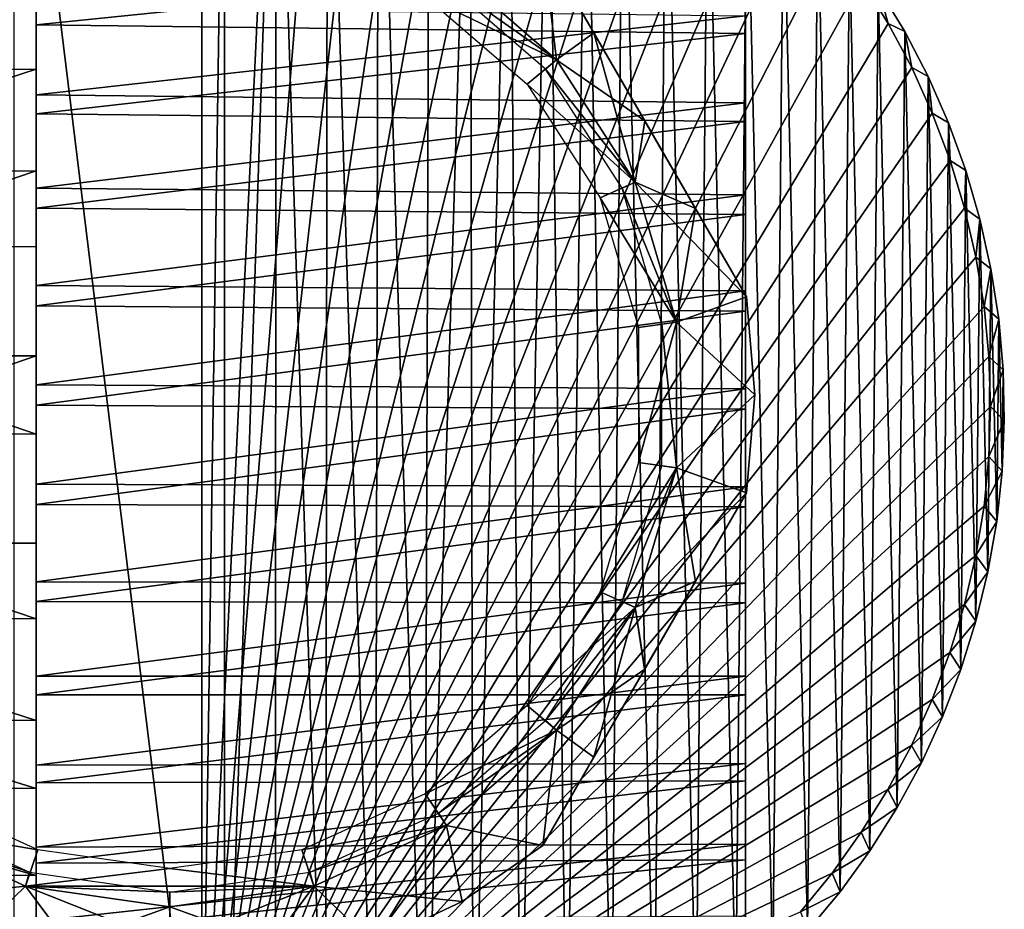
# Model space of a CAD drawing. Header units: millimetres. Extents: x -98 to 98, y -35 to 25.
# Tile 10 of 11: x 71 to 98, y -14 to 10. Entities that reach past the tile are written whole.
import ezdxf

# ---------------------------------------------------------------- set-up
doc = ezdxf.new("R2010")
doc.units = ezdxf.units.MM
doc.header["$LTSCALE"] = 81.481481
for name, color, linetype in [('10', 7, 'CONTINUOUS'), ('11', 7, 'CONTINUOUS'), ('12', 7, 'CONTINUOUS'), ('13', 7, 'CONTINUOUS'), ('14', 7, 'CONTINUOUS'), ('17', 7, 'CONTINUOUS'), ('18', 7, 'CONTINUOUS'), ('22', 7, 'CONTINUOUS'), ('23', 7, 'CONTINUOUS'), ('24', 7, 'CONTINUOUS'), ('25', 7, 'CONTINUOUS'), ('26', 7, 'CONTINUOUS'), ('4', 7, 'CONTINUOUS'), ('41', 7, 'CONTINUOUS'), ('42', 7, 'CONTINUOUS'), ('43', 7, 'CONTINUOUS'), ('48', 7, 'CONTINUOUS'), ('49', 7, 'CONTINUOUS')]:
    doc.layers.add(name, color=color, linetype=linetype)

msp = doc.modelspace()

# ---------------------------------------------------------------- linework, layer by layer
at = {"layer": '10', "color": 7, "linetype": 'CONTINUOUS', "true_color": 0xa2afbf}
for points in [[(75.881, 20.626, -11.3), (70.735, 20.62, -10.626), (75.881, -21.277, -11.3), (75.881, 20.626, -11.3)], [(70.735, 20.62, -10.626), (70.736, -21.259, -10.626), (75.881, -21.277, -11.3), (70.735, 20.62, -10.626)]]:
    msp.add_3dface(points, dxfattribs=at)
at = {"layer": '11', "color": 7, "linetype": 'CONTINUOUS', "true_color": 0xa2afbf}
for points in [[(76.5, 20.626, -11.3), (75.881, 20.626, -11.3), (75.881, -21.277, -11.3), (76.5, 20.626, -11.3)], [(76.5, 20.626, -11.3), (75.881, -21.277, -11.3), (77.882, 20.58, -11.3), (76.5, 20.626, -11.3)], [(75.881, -21.277, -11.3), (79.247, 20.446, -11.3), (77.882, 20.58, -11.3), (75.881, -21.277, -11.3)], [(75.881, -21.277, -11.3), (80.595, 20.223, -11.3), (79.247, 20.446, -11.3), (75.881, -21.277, -11.3)], [(75.881, -21.277, -11.3), (81.932, 19.911, -11.3), (80.595, 20.223, -11.3), (75.881, -21.277, -11.3)], [(75.881, -21.277, -11.3), (83.249, 19.511, -11.3), (81.932, 19.911, -11.3), (75.881, -21.277, -11.3)], [(75.881, -21.277, -11.3), (84.53, 19.029, -11.3), (83.249, 19.511, -11.3), (75.881, -21.277, -11.3)], [(75.881, -21.277, -11.3), (85.782, 18.462, -11.3), (84.53, 19.029, -11.3), (75.881, -21.277, -11.3)], [(75.881, -21.277, -11.3), (86.994, 17.814, -11.3), (85.782, 18.462, -11.3), (75.881, -21.277, -11.3)], [(75.881, -21.277, -11.3), (88.155, 17.093, -11.3), (86.994, 17.814, -11.3), (75.881, -21.277, -11.3)], [(75.881, -21.277, -11.3), (89.269, 16.293, -11.3), (88.155, 17.093, -11.3), (75.881, -21.277, -11.3)], [(75.881, -21.277, -11.3), (90.328, 15.424, -11.3), (89.269, 16.293, -11.3), (75.881, -21.277, -11.3)], [(75.881, -21.277, -11.3), (91.323, 14.491, -11.3), (90.328, 15.424, -11.3), (75.881, -21.277, -11.3)], [(75.881, -21.277, -11.3), (92.26, 13.491, -11.3), (91.323, 14.491, -11.3), (75.881, -21.277, -11.3)], [(75.881, -21.277, -11.3), (93.128, 12.435, -11.3), (92.26, 13.491, -11.3), (75.881, -21.277, -11.3)], [(75.881, -21.277, -11.3), (93.923, 11.324, -11.3), (93.128, 12.435, -11.3), (75.881, -21.277, -11.3)], [(75.881, -21.277, -11.3), (94.649, 10.158, -11.3), (93.923, 11.324, -11.3), (75.881, -21.277, -11.3)], [(75.881, -21.277, -11.3), (95.294, 8.951, -11.3), (94.649, 10.158, -11.3), (75.881, -21.277, -11.3)], [(75.881, -21.277, -11.3), (95.859, 7.702, -11.3), (95.294, 8.951, -11.3), (75.881, -21.277, -11.3)], [(75.881, -21.277, -11.3), (96.344, 6.414, -11.3), (95.859, 7.702, -11.3), (75.881, -21.277, -11.3)], [(75.881, -21.277, -11.3), (96.741, 5.105, -11.3), (96.344, 6.414, -11.3), (75.881, -21.277, -11.3)], [(75.881, -21.277, -11.3), (97.052, 3.769, -11.3), (96.741, 5.105, -11.3), (75.881, -21.277, -11.3)], [(75.881, -21.277, -11.3), (97.275, 2.414, -11.3), (97.052, 3.769, -11.3), (75.881, -21.277, -11.3)], [(75.881, -21.277, -11.3), (97.409, 1.055, -11.3), (97.275, 2.414, -11.3), (75.881, -21.277, -11.3)], [(75.881, -21.277, -11.3), (97.453, -0.314, -11.3), (97.409, 1.055, -11.3), (75.881, -21.277, -11.3)], [(75.881, -21.277, -11.3), (97.409, -1.683, -11.3), (97.453, -0.314, -11.3), (75.881, -21.277, -11.3)], [(75.881, -21.277, -11.3), (97.275, -3.042, -11.3), (97.409, -1.683, -11.3), (75.881, -21.277, -11.3)], [(75.881, -21.277, -11.3), (97.051, -4.396, -11.3), (97.275, -3.042, -11.3), (75.881, -21.277, -11.3)], [(75.881, -21.277, -11.3), (96.74, -5.732, -11.3), (97.051, -4.396, -11.3), (75.881, -21.277, -11.3)], [(75.881, -21.277, -11.3), (96.342, -7.043, -11.3), (96.74, -5.732, -11.3), (75.881, -21.277, -11.3)], [(75.881, -21.277, -11.3), (95.857, -8.332, -11.3), (96.342, -7.043, -11.3), (75.881, -21.277, -11.3)], [(75.881, -21.277, -11.3), (95.291, -9.583, -11.3), (95.857, -8.332, -11.3), (75.881, -21.277, -11.3)], [(75.881, -21.277, -11.3), (94.644, -10.793, -11.3), (95.291, -9.583, -11.3), (75.881, -21.277, -11.3)], [(75.881, -21.277, -11.3), (93.917, -11.962, -11.3), (94.644, -10.793, -11.3), (75.881, -21.277, -11.3)], [(75.881, -21.277, -11.3), (93.119, -13.076, -11.3), (93.917, -11.962, -11.3), (75.881, -21.277, -11.3)], [(75.881, -21.277, -11.3), (92.25, -14.134, -11.3), (93.119, -13.076, -11.3), (75.881, -21.277, -11.3)]]:
    msp.add_3dface(points, dxfattribs=at)
at = {"layer": '12', "color": 7, "linetype": 'CONTINUOUS', "true_color": 0xa2afbf}
for points in [[(-76.5, 20.811, -32.6), (76.5, 20.811, -32.6), (-76.5, -21.834, -32.6), (-76.5, 20.811, -32.6)], [(-76.5, -21.834, -32.6), (76.5, 20.811, -32.6), (76.5, -21.834, -32.6), (-76.5, -21.834, -32.6)], [(76.5, -21.834, -32.6), (76.5, 20.811, -32.6), (77.914, 20.767, -32.6), (76.5, -21.834, -32.6)], [(76.5, -21.834, -32.6), (77.914, 20.767, -32.6), (77.888, -21.789, -32.6), (76.5, -21.834, -32.6)], [(77.914, 20.767, -32.6), (79.261, -21.655, -32.6), (77.888, -21.789, -32.6), (77.914, 20.767, -32.6)], [(77.914, 20.767, -32.6), (79.318, 20.628, -32.6), (79.261, -21.655, -32.6), (77.914, 20.767, -32.6)], [(79.318, 20.628, -32.6), (80.62, -21.432, -32.6), (79.261, -21.655, -32.6), (79.318, 20.628, -32.6)], [(79.318, 20.628, -32.6), (80.713, 20.394, -32.6), (80.62, -21.432, -32.6), (79.318, 20.628, -32.6)], [(80.713, 20.394, -32.6), (81.971, -21.118, -32.6), (80.62, -21.432, -32.6), (80.713, 20.394, -32.6)], [(80.713, 20.394, -32.6), (82.109, 20.063, -32.6), (81.971, -21.118, -32.6), (80.713, 20.394, -32.6)], [(82.109, 20.063, -32.6), (83.215, 19.73, -32.6), (81.971, -21.118, -32.6), (82.109, 20.063, -32.6)], [(83.215, 19.73, -32.6), (83.303, -20.716, -32.6), (81.971, -21.118, -32.6), (83.215, 19.73, -32.6)], [(83.215, 19.73, -32.6), (84.296, 19.341, -32.6), (83.303, -20.716, -32.6), (83.215, 19.73, -32.6)], [(84.296, 19.341, -32.6), (84.598, -20.233, -32.6), (83.303, -20.716, -32.6), (84.296, 19.341, -32.6)], [(84.296, 19.341, -32.6), (85.352, 18.894, -32.6), (84.598, -20.233, -32.6), (84.296, 19.341, -32.6)], [(85.352, 18.894, -32.6), (85.861, -19.665, -32.6), (84.598, -20.233, -32.6), (85.352, 18.894, -32.6)], [(85.352, 18.894, -32.6), (86.387, 18.389, -32.6), (85.861, -19.665, -32.6), (85.352, 18.894, -32.6)], [(86.387, 18.389, -32.6), (87.086, -19.016, -32.6), (85.861, -19.665, -32.6), (86.387, 18.389, -32.6)], [(86.387, 18.389, -32.6), (87.389, 17.832, -32.6), (87.086, -19.016, -32.6), (86.387, 18.389, -32.6)], [(87.389, 17.832, -32.6), (88.264, -18.289, -32.6), (87.086, -19.016, -32.6), (87.389, 17.832, -32.6)], [(87.389, 17.832, -32.6), (88.581, 17.073, -32.6), (88.264, -18.289, -32.6), (87.389, 17.832, -32.6)], [(88.581, 17.073, -32.6), (89.4, -17.48, -32.6), (88.264, -18.289, -32.6), (88.581, 17.073, -32.6)], [(88.581, 17.073, -32.6), (89.715, 16.238, -32.6), (89.4, -17.48, -32.6), (88.581, 17.073, -32.6)], [(89.715, 16.238, -32.6), (90.481, -16.602, -32.6), (89.4, -17.48, -32.6), (89.715, 16.238, -32.6)], [(89.715, 16.238, -32.6), (90.785, 15.335, -32.6), (90.481, -16.602, -32.6), (89.715, 16.238, -32.6)], [(90.785, 15.335, -32.6), (91.495, -15.662, -32.6), (90.481, -16.602, -32.6), (90.785, 15.335, -32.6)], [(90.785, 15.335, -32.6), (91.787, 14.373, -32.6), (91.495, -15.662, -32.6), (90.785, 15.335, -32.6)], [(91.787, 14.373, -32.6), (92.449, -14.655, -32.6), (91.495, -15.662, -32.6), (91.787, 14.373, -32.6)], [(91.787, 14.373, -32.6), (92.724, 13.348, -32.6), (92.449, -14.655, -32.6), (91.787, 14.373, -32.6)], [(92.724, 13.348, -32.6), (93.334, -13.589, -32.6), (92.449, -14.655, -32.6), (92.724, 13.348, -32.6)], [(92.724, 13.348, -32.6), (93.589, 12.267, -32.6), (93.334, -13.589, -32.6), (92.724, 13.348, -32.6)], [(93.589, 12.267, -32.6), (94.149, -12.465, -32.6), (93.334, -13.589, -32.6), (93.589, 12.267, -32.6)], [(93.589, 12.267, -32.6), (94.382, 11.13, -32.6), (94.149, -12.465, -32.6), (93.589, 12.267, -32.6)], [(94.382, 11.13, -32.6), (94.895, -11.283, -32.6), (94.149, -12.465, -32.6), (94.382, 11.13, -32.6)], [(94.382, 11.13, -32.6), (95.103, 9.937, -32.6), (94.895, -11.283, -32.6), (94.382, 11.13, -32.6)], [(95.103, 9.937, -32.6), (95.56, -10.063, -32.6), (94.895, -11.283, -32.6), (95.103, 9.937, -32.6)], [(95.103, 9.937, -32.6), (95.742, 8.707, -32.6), (95.56, -10.063, -32.6), (95.103, 9.937, -32.6)], [(95.742, 8.707, -32.6), (96.141, -8.806, -32.6), (95.56, -10.063, -32.6), (95.742, 8.707, -32.6)], [(95.742, 8.707, -32.6), (96.299, 7.439, -32.6), (96.141, -8.806, -32.6), (95.742, 8.707, -32.6)], [(96.299, 7.439, -32.6), (96.64, -7.511, -32.6), (96.141, -8.806, -32.6), (96.299, 7.439, -32.6)], [(96.299, 7.439, -32.6), (96.774, 6.135, -32.6), (96.64, -7.511, -32.6), (96.299, 7.439, -32.6)], [(96.774, 6.135, -32.6), (97.052, -6.19, -32.6), (96.64, -7.511, -32.6), (96.774, 6.135, -32.6)], [(96.774, 6.135, -32.6), (97.161, 4.807, -32.6), (97.052, -6.19, -32.6), (96.774, 6.135, -32.6)], [(97.161, 4.807, -32.6), (97.38, -4.836, -32.6), (97.052, -6.19, -32.6), (97.161, 4.807, -32.6)], [(97.161, 4.807, -32.6), (97.461, 3.447, -32.6), (97.38, -4.836, -32.6), (97.161, 4.807, -32.6)], [(97.461, 3.447, -32.6), (97.62, -3.46, -32.6), (97.38, -4.836, -32.6), (97.461, 3.447, -32.6)], [(97.461, 3.447, -32.6), (97.674, 2.068, -32.6), (97.62, -3.46, -32.6), (97.461, 3.447, -32.6)], [(97.674, 2.068, -32.6), (97.769, -2.083, -32.6), (97.62, -3.46, -32.6), (97.674, 2.068, -32.6)], [(97.674, 2.068, -32.6), (97.796, 0.689, -32.6), (97.769, -2.083, -32.6), (97.674, 2.068, -32.6)], [(97.796, 0.689, -32.6), (97.828, -0.697, -32.6), (97.769, -2.083, -32.6), (97.796, 0.689, -32.6)]]:
    msp.add_3dface(points, dxfattribs=at)
at = {"layer": '13', "color": 7, "linetype": 'CONTINUOUS', "true_color": 0xe0f2ff}
for points in [[(85.58, 9.168, -34), (82.569, 11.778, -34), (81.984, 10.905, -34), (85.58, 9.168, -34)], [(84.775, 8.494, -34), (85.58, 9.168, -34), (81.984, 10.905, -34), (84.775, 8.494, -34)], [(87.735, 5.816, -34), (85.58, 9.168, -34), (84.775, 8.494, -34), (87.735, 5.816, -34)], [(86.776, 5.389, -34), (87.735, 5.816, -34), (84.775, 8.494, -34), (86.776, 5.389, -34)], [(88.858, 1.992, -34), (87.735, 5.816, -34), (86.776, 5.389, -34), (88.858, 1.992, -34)], [(87.818, 1.846, -34), (88.858, 1.992, -34), (86.776, 5.389, -34), (87.818, 1.846, -34)], [(88.858, -1.992, -34), (88.858, 1.992, -34), (87.818, -1.847, -34), (88.858, -1.992, -34)], [(87.818, -1.847, -34), (88.858, 1.992, -34), (87.818, 1.846, -34), (87.818, -1.847, -34)], [(86.775, -5.389, -34), (88.858, -1.992, -34), (87.818, -1.847, -34), (86.775, -5.389, -34)], [(87.735, -5.816, -34), (88.858, -1.992, -34), (86.775, -5.389, -34), (87.735, -5.816, -34)], [(84.775, -8.494, -34), (87.735, -5.816, -34), (86.775, -5.389, -34), (84.775, -8.494, -34)], [(85.58, -9.168, -34), (87.735, -5.816, -34), (84.775, -8.494, -34), (85.58, -9.168, -34)], [(81.983, -10.906, -34), (85.58, -9.168, -34), (84.775, -8.494, -34), (81.983, -10.906, -34)], [(82.569, -11.778, -34), (85.58, -9.168, -34), (81.983, -10.906, -34), (82.569, -11.778, -34)], [(68.016, -10.905, -34), (67.431, -11.778, -34), (71.39, -12.437, -34), (68.016, -10.905, -34)], [(78.61, -12.437, -34), (82.569, -11.778, -34), (81.983, -10.906, -34), (78.61, -12.437, -34)], [(67.431, -11.778, -34), (71.056, -13.433, -34), (71.39, -12.437, -34), (67.431, -11.778, -34)], [(78.944, -13.433, -34), (82.569, -11.778, -34), (78.61, -12.437, -34), (78.944, -13.433, -34)], [(71.39, -12.437, -34), (71.056, -13.433, -34), (75, -12.95, -34), (71.39, -12.437, -34)], [(75, -12.95, -34), (78.944, -13.433, -34), (78.61, -12.437, -34), (75, -12.95, -34)], [(71.056, -13.433, -34), (78.944, -13.433, -34), (75, -12.95, -34), (71.056, -13.433, -34)], [(75, -14, -34), (78.944, -13.433, -34), (71.056, -13.433, -34), (75, -14, -34)]]:
    msp.add_3dface(points, dxfattribs=at)
at = {"layer": '14', "color": 7, "linetype": 'CONTINUOUS', "true_color": 0xe0f2ff}
for points in [[(85.58, 9.168, -53.2), (82.353, 11.441, -53.2), (82.569, 11.778, -53.2), (85.58, 9.168, -53.2)], [(85.278, 8.906, -53.2), (82.353, 11.441, -53.2), (85.58, 9.168, -53.2), (85.278, 8.906, -53.2)], [(87.735, 5.816, -53.2), (85.278, 8.906, -53.2), (85.58, 9.168, -53.2), (87.735, 5.816, -53.2)], [(87.371, 5.65, -53.2), (85.278, 8.906, -53.2), (87.735, 5.816, -53.2), (87.371, 5.65, -53.2)], [(88.858, 1.992, -53.2), (87.371, 5.65, -53.2), (87.735, 5.816, -53.2), (88.858, 1.992, -53.2)], [(88.462, 1.935, -53.2), (87.371, 5.65, -53.2), (88.858, 1.992, -53.2), (88.462, 1.935, -53.2)], [(88.858, -1.992, -53.2), (88.462, 1.935, -53.2), (88.858, 1.992, -53.2), (88.858, -1.992, -53.2)], [(88.462, -1.935, -53.2), (88.462, 1.935, -53.2), (88.858, -1.992, -53.2), (88.462, -1.935, -53.2)], [(87.371, -5.65, -53.2), (88.462, -1.935, -53.2), (88.858, -1.992, -53.2), (87.371, -5.65, -53.2)], [(87.735, -5.816, -53.2), (87.371, -5.65, -53.2), (88.858, -1.992, -53.2), (87.735, -5.816, -53.2)], [(85.278, -8.906, -53.2), (87.371, -5.65, -53.2), (87.735, -5.816, -53.2), (85.278, -8.906, -53.2)], [(85.58, -9.168, -53.2), (85.278, -8.906, -53.2), (87.735, -5.816, -53.2), (85.58, -9.168, -53.2)], [(82.353, -11.441, -53.2), (85.278, -8.906, -53.2), (85.58, -9.168, -53.2), (82.353, -11.441, -53.2)], [(82.569, -11.778, -53.2), (82.353, -11.441, -53.2), (85.58, -9.168, -53.2), (82.569, -11.778, -53.2)], [(67.647, -11.441, -53.2), (71.168, -13.049, -53.2), (67.431, -11.778, -53.2), (67.647, -11.441, -53.2)], [(78.832, -13.049, -53.2), (82.353, -11.441, -53.2), (82.569, -11.778, -53.2), (78.832, -13.049, -53.2)], [(67.431, -11.778, -53.2), (71.168, -13.049, -53.2), (71.056, -13.433, -53.2), (67.431, -11.778, -53.2)], [(78.944, -13.433, -53.2), (78.832, -13.049, -53.2), (82.569, -11.778, -53.2), (78.944, -13.433, -53.2)], [(71.168, -13.049, -53.2), (75, -13.6, -53.2), (71.056, -13.433, -53.2), (71.168, -13.049, -53.2)], [(75, -13.6, -53.2), (78.832, -13.049, -53.2), (78.944, -13.433, -53.2), (75, -13.6, -53.2)], [(71.056, -13.433, -53.2), (75, -13.6, -53.2), (75, -14, -53.2), (71.056, -13.433, -53.2)], [(75, -14, -53.2), (75, -13.6, -53.2), (78.944, -13.433, -53.2), (75, -14, -53.2)]]:
    msp.add_3dface(points, dxfattribs=at)
at = {"layer": '17', "color": 7, "linetype": 'CONTINUOUS', "true_color": 0xe0f2ff}
for points in [[(86.604, 9.902, -34.724), (90.774, 2.678, -35.155), (85.206, 12.322, -35.155), (86.604, 9.902, -34.724)], [(85.206, 12.322, -35.155), (90.774, 2.678, -35.155), (90.774, 2.678, -52.045), (85.206, 12.322, -35.155)], [(85.206, 12.322, -52.045), (85.206, 12.322, -35.155), (90.774, 2.678, -52.045), (85.206, 12.322, -52.045)], [(86.604, 9.902, -52.476), (85.206, 12.322, -52.045), (89.379, 5.094, -52.475), (86.604, 9.902, -52.476)], [(89.379, 5.094, -52.475), (85.206, 12.322, -52.045), (90.774, 2.678, -52.045), (89.379, 5.094, -52.475)], [(89.379, 5.094, -34.725), (90.774, 2.678, -35.155), (86.604, 9.902, -34.724), (89.379, 5.094, -34.725)], [(87.991, 7.499, -34.577), (89.379, 5.094, -34.725), (86.604, 9.902, -34.724), (87.991, 7.499, -34.577)], [(87.991, 7.499, -52.623), (86.604, 9.902, -52.476), (89.379, 5.094, -52.475), (87.991, 7.499, -52.623)]]:
    msp.add_3dface(points, dxfattribs=at)
at = {"layer": '18', "color": 7, "linetype": 'CONTINUOUS', "true_color": 0xe0f2ff}
for points in [[(86.601, -9.906, -52.475), (90.774, -2.678, -52.045), (85.206, -12.322, -52.045), (86.601, -9.906, -52.475)], [(85.206, -12.322, -52.045), (90.774, -2.678, -52.045), (90.774, -2.678, -35.155), (85.206, -12.322, -52.045)], [(85.206, -12.322, -35.155), (85.206, -12.322, -52.045), (90.774, -2.678, -35.155), (85.206, -12.322, -35.155)], [(89.379, -5.094, -34.725), (85.206, -12.322, -35.155), (90.774, -2.678, -35.155), (89.379, -5.094, -34.725)], [(89.377, -5.098, -52.476), (90.774, -2.678, -52.045), (86.601, -9.906, -52.475), (89.377, -5.098, -52.476)], [(86.604, -9.902, -34.724), (85.206, -12.322, -35.155), (89.379, -5.094, -34.725), (86.604, -9.902, -34.724)], [(87.99, -7.501, -52.623), (89.377, -5.098, -52.476), (86.601, -9.906, -52.475), (87.99, -7.501, -52.623)], [(87.991, -7.499, -34.577), (86.604, -9.902, -34.724), (89.379, -5.094, -34.725), (87.991, -7.499, -34.577)]]:
    msp.add_3dface(points, dxfattribs=at)
at = {"layer": '22', "color": 7, "linetype": 'CONTINUOUS', "true_color": 0xe0f2ff}
for points in [[(90.774, 2.678, -52.045), (90.774, 2.678, -35.155), (91, 0.001, -35.155), (90.774, 2.678, -52.045)], [(91, 0.001, -52.045), (90.774, 2.678, -52.045), (91, 0.001, -35.155), (91, 0.001, -52.045)], [(90.774, -2.678, -35.155), (90.774, -2.678, -52.045), (91, 0.001, -52.045), (90.774, -2.678, -35.155)], [(90.774, -2.678, -35.155), (91, 0.001, -52.045), (91, 0.001, -35.155), (90.774, -2.678, -35.155)], [(85.206, -12.322, -52.045), (85.206, -12.322, -35.155), (83, -13.856, -35.155), (85.206, -12.322, -52.045)], [(83, -13.856, -52.045), (85.206, -12.322, -52.045), (83, -13.856, -35.155), (83, -13.856, -52.045)], [(80.568, -15, -35.155), (80.568, -15, -52.045), (83, -13.856, -52.045), (80.568, -15, -35.155)], [(80.568, -15, -35.155), (83, -13.856, -52.045), (83, -13.856, -35.155), (80.568, -15, -35.155)]]:
    msp.add_3dface(points, dxfattribs=at)
at = {"layer": '23', "color": 7, "linetype": 'CONTINUOUS', "true_color": 0xe0f2ff}
for points in [[(85.58, 9.168, -53.2), (82.569, 11.778, -53.2), (85.206, 12.322, -52.045), (85.58, 9.168, -53.2)], [(85.58, 9.168, -53.2), (85.206, 12.322, -52.045), (86.604, 9.902, -52.476), (85.58, 9.168, -53.2)], [(85.58, 9.168, -53.2), (86.604, 9.902, -52.476), (87.991, 7.499, -52.623), (85.58, 9.168, -53.2)], [(87.735, 5.816, -53.2), (85.58, 9.168, -53.2), (87.991, 7.499, -52.623), (87.735, 5.816, -53.2)], [(87.735, 5.816, -53.2), (87.991, 7.499, -52.623), (89.379, 5.094, -52.475), (87.735, 5.816, -53.2)], [(88.858, 1.992, -53.2), (87.735, 5.816, -53.2), (90.774, 2.678, -52.045), (88.858, 1.992, -53.2)], [(87.735, 5.816, -53.2), (89.379, 5.094, -52.475), (90.774, 2.678, -52.045), (87.735, 5.816, -53.2)], [(88.858, 1.992, -53.2), (90.774, 2.678, -52.045), (91, 0.001, -52.045), (88.858, 1.992, -53.2)], [(88.858, -1.992, -53.2), (88.858, 1.992, -53.2), (91, 0.001, -52.045), (88.858, -1.992, -53.2)], [(90.774, -2.678, -52.045), (88.858, -1.992, -53.2), (91, 0.001, -52.045), (90.774, -2.678, -52.045)], [(87.735, -5.816, -53.2), (88.858, -1.992, -53.2), (89.377, -5.098, -52.476), (87.735, -5.816, -53.2)], [(88.858, -1.992, -53.2), (90.774, -2.678, -52.045), (89.377, -5.098, -52.476), (88.858, -1.992, -53.2)], [(87.735, -5.816, -53.2), (89.377, -5.098, -52.476), (87.99, -7.501, -52.623), (87.735, -5.816, -53.2)], [(85.58, -9.168, -53.2), (87.735, -5.816, -53.2), (86.601, -9.906, -52.475), (85.58, -9.168, -53.2)], [(87.735, -5.816, -53.2), (87.99, -7.501, -52.623), (86.601, -9.906, -52.475), (87.735, -5.816, -53.2)], [(82.569, -11.778, -53.2), (85.58, -9.168, -53.2), (85.206, -12.322, -52.045), (82.569, -11.778, -53.2)], [(85.58, -9.168, -53.2), (86.601, -9.906, -52.475), (85.206, -12.322, -52.045), (85.58, -9.168, -53.2)], [(78.944, -13.433, -53.2), (82.569, -11.778, -53.2), (80.568, -15, -52.045), (78.944, -13.433, -53.2)], [(80.568, -15, -52.045), (82.569, -11.778, -53.2), (83, -13.856, -52.045), (80.568, -15, -52.045)], [(82.569, -11.778, -53.2), (85.206, -12.322, -52.045), (83, -13.856, -52.045), (82.569, -11.778, -53.2)], [(75, -14, -53.2), (78.944, -13.433, -53.2), (75, -15, -52.623), (75, -14, -53.2)], [(78.944, -13.433, -53.2), (77.777, -15, -52.475), (75, -15, -52.623), (78.944, -13.433, -53.2)], [(78.944, -13.433, -53.2), (80.568, -15, -52.045), (77.777, -15, -52.475), (78.944, -13.433, -53.2)]]:
    msp.add_3dface(points, dxfattribs=at)
at = {"layer": '24', "color": 7, "linetype": 'CONTINUOUS', "true_color": 0xe0f2ff}
for points in [[(82.569, 11.778, -34), (85.58, 9.168, -34), (85.206, 12.322, -35.155), (82.569, 11.778, -34)], [(85.58, 9.168, -34), (86.604, 9.902, -34.724), (85.206, 12.322, -35.155), (85.58, 9.168, -34)], [(85.58, 9.168, -34), (87.735, 5.816, -34), (86.604, 9.902, -34.724), (85.58, 9.168, -34)], [(87.735, 5.816, -34), (87.991, 7.499, -34.577), (86.604, 9.902, -34.724), (87.735, 5.816, -34)], [(87.735, 5.816, -34), (89.379, 5.094, -34.725), (87.991, 7.499, -34.577), (87.735, 5.816, -34)], [(87.735, 5.816, -34), (88.858, 1.992, -34), (89.379, 5.094, -34.725), (87.735, 5.816, -34)], [(88.858, 1.992, -34), (90.774, 2.678, -35.155), (89.379, 5.094, -34.725), (88.858, 1.992, -34)], [(90.774, 2.678, -35.155), (88.858, 1.992, -34), (91, 0.001, -35.155), (90.774, 2.678, -35.155)], [(88.858, 1.992, -34), (88.858, -1.992, -34), (91, 0.001, -35.155), (88.858, 1.992, -34)], [(88.858, -1.992, -34), (90.774, -2.678, -35.155), (91, 0.001, -35.155), (88.858, -1.992, -34)], [(88.858, -1.992, -34), (87.735, -5.816, -34), (90.774, -2.678, -35.155), (88.858, -1.992, -34)], [(87.735, -5.816, -34), (89.379, -5.094, -34.725), (90.774, -2.678, -35.155), (87.735, -5.816, -34)], [(87.735, -5.816, -34), (87.991, -7.499, -34.577), (89.379, -5.094, -34.725), (87.735, -5.816, -34)], [(87.735, -5.816, -34), (85.58, -9.168, -34), (87.991, -7.499, -34.577), (87.735, -5.816, -34)], [(85.58, -9.168, -34), (86.604, -9.902, -34.724), (87.991, -7.499, -34.577), (85.58, -9.168, -34)], [(85.58, -9.168, -34), (82.569, -11.778, -34), (85.206, -12.322, -35.155), (85.58, -9.168, -34)], [(85.58, -9.168, -34), (85.206, -12.322, -35.155), (86.604, -9.902, -34.724), (85.58, -9.168, -34)], [(82.569, -11.778, -34), (78.944, -13.433, -34), (83, -13.856, -35.155), (82.569, -11.778, -34)], [(85.206, -12.322, -35.155), (82.569, -11.778, -34), (83, -13.856, -35.155), (85.206, -12.322, -35.155)], [(78.944, -13.433, -34), (75, -14, -34), (77.78, -15, -34.725), (78.944, -13.433, -34)], [(78.944, -13.433, -34), (77.78, -15, -34.725), (80.568, -15, -35.155), (78.944, -13.433, -34)], [(78.944, -13.433, -34), (80.568, -15, -35.155), (83, -13.856, -35.155), (78.944, -13.433, -34)], [(75, -14, -34), (75, -15, -34.577), (77.78, -15, -34.725), (75, -14, -34)]]:
    msp.add_3dface(points, dxfattribs=at)
at = {"layer": '25', "color": 7, "linetype": 'CONTINUOUS', "true_color": 0xe0f2ff}
for points in [[(67.431, -11.778, -53.2), (71.056, -13.433, -53.2), (67, -13.856, -52.045), (67.431, -11.778, -53.2)], [(71.056, -13.433, -53.2), (69.432, -15, -52.045), (67, -13.856, -52.045), (71.056, -13.433, -53.2)], [(71.056, -13.433, -53.2), (72.22, -15, -52.475), (69.432, -15, -52.045), (71.056, -13.433, -53.2)], [(71.056, -13.433, -53.2), (75, -14, -53.2), (72.22, -15, -52.475), (71.056, -13.433, -53.2)], [(75, -14, -53.2), (75, -15, -52.623), (72.22, -15, -52.475), (75, -14, -53.2)]]:
    msp.add_3dface(points, dxfattribs=at)
at = {"layer": '26', "color": 7, "linetype": 'CONTINUOUS', "true_color": 0xe0f2ff}
for points in [[(71.056, -13.433, -34), (67.431, -11.778, -34), (69.432, -15, -35.155), (71.056, -13.433, -34)], [(71.056, -13.433, -34), (69.432, -15, -35.155), (72.223, -15, -34.725), (71.056, -13.433, -34)], [(75, -14, -34), (71.056, -13.433, -34), (75, -15, -34.577), (75, -14, -34)], [(71.056, -13.433, -34), (72.223, -15, -34.725), (75, -15, -34.577), (71.056, -13.433, -34)]]:
    msp.add_3dface(points, dxfattribs=at)
at = {"layer": '4', "color": 7, "linetype": 'CONTINUOUS', "true_color": 0xa2afbf}
for points in [[(93.923, 11.324, -11.3), (94.649, 10.158, -11.3), (94.382, 11.13, -32.6), (93.923, 11.324, -11.3)], [(94.382, 11.13, -32.6), (94.649, 10.158, -11.3), (95.103, 9.937, -32.6), (94.382, 11.13, -32.6)], [(94.649, 10.158, -11.3), (95.294, 8.951, -11.3), (95.103, 9.937, -32.6), (94.649, 10.158, -11.3)], [(95.103, 9.937, -32.6), (95.294, 8.951, -11.3), (95.742, 8.707, -32.6), (95.103, 9.937, -32.6)], [(95.294, 8.951, -11.3), (95.859, 7.702, -11.3), (95.742, 8.707, -32.6), (95.294, 8.951, -11.3)], [(95.742, 8.707, -32.6), (95.859, 7.702, -11.3), (96.299, 7.439, -32.6), (95.742, 8.707, -32.6)], [(95.859, 7.702, -11.3), (96.344, 6.414, -11.3), (96.299, 7.439, -32.6), (95.859, 7.702, -11.3)], [(96.299, 7.439, -32.6), (96.344, 6.414, -11.3), (96.774, 6.135, -32.6), (96.299, 7.439, -32.6)], [(96.344, 6.414, -11.3), (96.741, 5.105, -11.3), (96.774, 6.135, -32.6), (96.344, 6.414, -11.3)], [(96.774, 6.135, -32.6), (96.741, 5.105, -11.3), (97.161, 4.807, -32.6), (96.774, 6.135, -32.6)], [(96.741, 5.105, -11.3), (97.052, 3.769, -11.3), (97.161, 4.807, -32.6), (96.741, 5.105, -11.3)], [(97.161, 4.807, -32.6), (97.052, 3.769, -11.3), (97.461, 3.447, -32.6), (97.161, 4.807, -32.6)], [(97.052, 3.769, -11.3), (97.275, 2.414, -11.3), (97.461, 3.447, -32.6), (97.052, 3.769, -11.3)], [(97.461, 3.447, -32.6), (97.275, 2.414, -11.3), (97.674, 2.068, -32.6), (97.461, 3.447, -32.6)], [(97.275, 2.414, -11.3), (97.409, 1.055, -11.3), (97.674, 2.068, -32.6), (97.275, 2.414, -11.3)], [(97.674, 2.068, -32.6), (97.409, 1.055, -11.3), (97.796, 0.689, -32.6), (97.674, 2.068, -32.6)], [(97.409, 1.055, -11.3), (97.453, -0.314, -11.3), (97.796, 0.689, -32.6), (97.409, 1.055, -11.3)], [(97.796, 0.689, -32.6), (97.453, -0.314, -11.3), (97.828, -0.697, -32.6), (97.796, 0.689, -32.6)], [(97.453, -0.314, -11.3), (97.409, -1.683, -11.3), (97.828, -0.697, -32.6), (97.453, -0.314, -11.3)], [(97.828, -0.697, -32.6), (97.409, -1.683, -11.3), (97.769, -2.083, -32.6), (97.828, -0.697, -32.6)], [(97.409, -1.683, -11.3), (97.275, -3.042, -11.3), (97.769, -2.083, -32.6), (97.409, -1.683, -11.3)], [(97.769, -2.083, -32.6), (97.275, -3.042, -11.3), (97.62, -3.46, -32.6), (97.769, -2.083, -32.6)], [(97.275, -3.042, -11.3), (97.051, -4.396, -11.3), (97.62, -3.46, -32.6), (97.275, -3.042, -11.3)], [(97.62, -3.46, -32.6), (97.051, -4.396, -11.3), (97.38, -4.836, -32.6), (97.62, -3.46, -32.6)], [(97.051, -4.396, -11.3), (96.74, -5.732, -11.3), (97.38, -4.836, -32.6), (97.051, -4.396, -11.3)], [(97.38, -4.836, -32.6), (96.74, -5.732, -11.3), (97.052, -6.19, -32.6), (97.38, -4.836, -32.6)], [(96.74, -5.732, -11.3), (96.342, -7.043, -11.3), (97.052, -6.19, -32.6), (96.74, -5.732, -11.3)], [(97.052, -6.19, -32.6), (96.342, -7.043, -11.3), (96.64, -7.511, -32.6), (97.052, -6.19, -32.6)], [(96.342, -7.043, -11.3), (95.857, -8.332, -11.3), (96.64, -7.511, -32.6), (96.342, -7.043, -11.3)], [(96.64, -7.511, -32.6), (95.857, -8.332, -11.3), (96.141, -8.806, -32.6), (96.64, -7.511, -32.6)], [(95.857, -8.332, -11.3), (95.291, -9.583, -11.3), (96.141, -8.806, -32.6), (95.857, -8.332, -11.3)], [(96.141, -8.806, -32.6), (95.291, -9.583, -11.3), (95.56, -10.063, -32.6), (96.141, -8.806, -32.6)], [(95.291, -9.583, -11.3), (94.644, -10.793, -11.3), (95.56, -10.063, -32.6), (95.291, -9.583, -11.3)], [(95.56, -10.063, -32.6), (94.644, -10.793, -11.3), (94.895, -11.283, -32.6), (95.56, -10.063, -32.6)], [(94.644, -10.793, -11.3), (93.917, -11.962, -11.3), (94.895, -11.283, -32.6), (94.644, -10.793, -11.3)], [(94.895, -11.283, -32.6), (93.917, -11.962, -11.3), (94.149, -12.465, -32.6), (94.895, -11.283, -32.6)], [(93.917, -11.962, -11.3), (93.119, -13.076, -11.3), (94.149, -12.465, -32.6), (93.917, -11.962, -11.3)], [(94.149, -12.465, -32.6), (93.119, -13.076, -11.3), (93.334, -13.589, -32.6), (94.149, -12.465, -32.6)], [(93.119, -13.076, -11.3), (92.25, -14.134, -11.3), (93.334, -13.589, -32.6), (93.119, -13.076, -11.3)], [(93.334, -13.589, -32.6), (92.25, -14.134, -11.3), (92.449, -14.655, -32.6), (93.334, -13.589, -32.6)]]:
    msp.add_3dface(points, dxfattribs=at)
at = {"layer": '41', "color": 7, "linetype": 'CONTINUOUS', "true_color": 0x333333}
for points in [[(71.35, 8.909, 8.43), (71.35, 13.153, 11.334), (71.35, 10.605, 9.102), (71.35, 8.909, 8.43)], [(71.35, 12.371, 41.651), (71.35, 10.762, 42.501), (71.35, 10.125, 43.19), (71.35, 12.371, 41.651)], [(71.35, 10.762, 42.501), (71.35, 6.124, 44.724), (71.35, 10.125, 43.19), (71.35, 10.762, 42.501)], [(71.35, 8.205, 7.816), (71.35, 8.909, 8.43), (71.35, 10.605, 9.102), (71.35, 8.205, 7.816)], [(71.35, 10.125, 43.19), (71.35, 6.124, 44.724), (71.35, 7.689, 44.408), (71.35, 10.125, 43.19)], [(71.35, 4.057, 6.722), (71.35, 8.909, 8.43), (71.35, 5.652, 6.868), (71.35, 4.057, 6.722)], [(71.35, 5.652, 6.868), (71.35, 8.909, 8.43), (71.35, 8.205, 7.816), (71.35, 5.652, 6.868)], [(71.35, 7.689, 44.408), (71.35, 6.124, 44.724), (71.35, 5.111, 45.284), (71.35, 7.689, 44.408)], [(71.35, 6.124, 44.724), (71.35, 1.07, 45.671), (71.35, 5.111, 45.284), (71.35, 6.124, 44.724)], [(71.35, 2.994, 6.276), (71.35, 4.057, 6.722), (71.35, 5.652, 6.868), (71.35, 2.994, 6.276)], [(71.35, 5.111, 45.284), (71.35, 1.07, 45.671), (71.35, 2.437, 45.8), (71.35, 5.111, 45.284)], [(71.35, -1.07, 6.329), (71.35, 4.057, 6.722), (71.35, 0.28, 6.052), (71.35, -1.07, 6.329)], [(71.35, 0.28, 6.052), (71.35, 4.057, 6.722), (71.35, 2.994, 6.276), (71.35, 0.28, 6.052)], [(71.35, 2.437, 45.8), (71.35, 1.07, 45.671), (71.35, -0.282, 45.948), (71.35, 2.437, 45.8)], [(71.35, 1.07, 45.671), (71.35, -4.053, 45.278), (71.35, -0.282, 45.948), (71.35, 1.07, 45.671)], [(71.35, -2.439, 6.2), (71.35, -1.07, 6.329), (71.35, 0.28, 6.052), (71.35, -2.439, 6.2)], [(71.35, -0.282, 45.948), (71.35, -4.053, 45.278), (71.35, -2.995, 45.724), (71.35, -0.282, 45.948)], [(71.35, -6.124, 7.277), (71.35, -1.07, 6.329), (71.35, -5.112, 6.716), (71.35, -6.124, 7.277)], [(71.35, -5.112, 6.716), (71.35, -1.07, 6.329), (71.35, -2.439, 6.2), (71.35, -5.112, 6.716)], [(71.35, -2.995, 45.724), (71.35, -4.053, 45.278), (71.35, -5.652, 45.132), (71.35, -2.995, 45.724)], [(71.35, -4.053, 45.278), (71.35, -8.905, 43.572), (71.35, -5.652, 45.132), (71.35, -4.053, 45.278)], [(71.35, -7.691, 7.592), (71.35, -6.124, 7.277), (71.35, -5.112, 6.716), (71.35, -7.691, 7.592)], [(71.35, -5.652, 45.132), (71.35, -8.905, 43.572), (71.35, -8.205, 44.185), (71.35, -5.652, 45.132)], [(71.35, -10.766, 9.503), (71.35, -6.124, 7.277), (71.35, -10.126, 8.811), (71.35, -10.766, 9.503)], [(71.35, -10.126, 8.811), (71.35, -6.124, 7.277), (71.35, -7.691, 7.592), (71.35, -10.126, 8.811)], [(71.35, -8.205, 44.185), (71.35, -8.905, 43.572), (71.35, -10.604, 42.898), (71.35, -8.205, 44.185)], [(71.35, -8.905, 43.572), (71.35, -13.147, 40.671), (71.35, -10.604, 42.898), (71.35, -8.905, 43.572)], [(71.35, -12.372, 10.35), (71.35, -10.766, 9.503), (71.35, -10.126, 8.811), (71.35, -12.372, 10.35)], [(71.35, -10.604, 42.898), (71.35, -13.147, 40.671), (71.35, -12.806, 41.298), (71.35, -10.604, 42.898)], [(71.35, -14.67, 12.851), (71.35, -10.766, 9.503), (71.35, -14.388, 12.18), (71.35, -14.67, 12.851)], [(71.35, -14.388, 12.18), (71.35, -10.766, 9.503), (71.35, -12.372, 10.35), (71.35, -14.388, 12.18)], [(71.35, -12.806, 41.298), (71.35, -13.147, 40.671), (71.35, -14.769, 39.412), (71.35, -12.806, 41.298)], [(71.35, -13.147, 40.671), (71.35, -16.493, 36.772), (71.35, -14.769, 39.412), (71.35, -13.147, 40.671)]]:
    msp.add_3dface(points, dxfattribs=at)
at = {"layer": '42', "color": 7, "linetype": 'CONTINUOUS', "true_color": 0x333333}
for points in [[(71.35, 12.371, 41.651), (71.35, 10.125, 43.19), (90.75, 12.109, 41.426), (71.35, 12.371, 41.651)], [(90.75, 12.109, 41.426), (71.35, 10.125, 43.19), (90.75, 9.885, 42.937), (90.75, 12.109, 41.426)], [(71.35, 8.205, 7.816), (71.35, 10.605, 9.102), (90.75, 10.365, 9.351), (71.35, 8.205, 7.816)], [(90.75, 7.99, 8.091), (71.35, 8.205, 7.816), (90.75, 10.365, 9.351), (90.75, 7.99, 8.091)], [(71.35, 10.125, 43.19), (71.35, 7.689, 44.408), (90.75, 9.885, 42.937), (71.35, 10.125, 43.19)], [(90.75, 9.885, 42.937), (71.35, 7.689, 44.408), (90.75, 7.481, 44.128), (90.75, 9.885, 42.937)], [(71.35, 5.652, 6.868), (71.35, 8.205, 7.816), (90.75, 7.99, 8.091), (71.35, 5.652, 6.868)], [(90.75, 5.47, 7.168), (71.35, 5.652, 6.868), (90.75, 7.99, 8.091), (90.75, 5.47, 7.168)], [(71.35, 7.689, 44.408), (71.35, 5.111, 45.284), (90.75, 7.481, 44.128), (71.35, 7.689, 44.408)], [(90.75, 7.481, 44.128), (71.35, 5.111, 45.284), (90.75, 4.934, 44.98), (90.75, 7.481, 44.128)], [(71.35, 2.994, 6.276), (71.35, 5.652, 6.868), (90.75, 5.47, 7.168), (71.35, 2.994, 6.276)], [(90.75, 2.847, 6.596), (71.35, 2.994, 6.276), (90.75, 5.47, 7.168), (90.75, 2.847, 6.596)], [(71.35, 5.111, 45.284), (71.35, 2.437, 45.8), (90.75, 4.934, 44.98), (71.35, 5.111, 45.284)], [(90.75, 4.934, 44.98), (71.35, 2.437, 45.8), (90.75, 2.29, 45.477), (90.75, 4.934, 44.98)], [(71.35, 0.28, 6.052), (71.35, 2.994, 6.276), (90.75, 2.847, 6.596), (71.35, 0.28, 6.052)], [(90.75, 0.164, 6.389), (71.35, 0.28, 6.052), (90.75, 2.847, 6.596), (90.75, 0.164, 6.389)], [(71.35, 2.437, 45.8), (71.35, -0.282, 45.948), (90.75, 2.29, 45.477), (71.35, 2.437, 45.8)], [(90.75, 2.29, 45.477), (71.35, -0.282, 45.948), (90.75, -0.392, 45.607), (90.75, 2.29, 45.477)], [(71.35, -2.439, 6.2), (71.35, 0.28, 6.052), (90.75, 0.164, 6.389), (71.35, -2.439, 6.2)], [(90.75, -2.516, 6.551), (71.35, -2.439, 6.2), (90.75, 0.164, 6.389), (90.75, -2.516, 6.551)], [(71.35, -0.282, 45.948), (71.35, -2.995, 45.724), (90.75, -0.392, 45.607), (71.35, -0.282, 45.948)], [(90.75, -0.392, 45.607), (71.35, -2.995, 45.724), (90.75, -3.065, 45.37), (90.75, -0.392, 45.607)], [(71.35, -5.112, 6.716), (71.35, -2.439, 6.2), (90.75, -2.516, 6.551), (71.35, -5.112, 6.716)], [(90.75, -5.148, 7.077), (71.35, -5.112, 6.716), (90.75, -2.516, 6.551), (90.75, -5.148, 7.077)], [(71.35, -2.995, 45.724), (71.35, -5.652, 45.132), (90.75, -3.065, 45.37), (71.35, -2.995, 45.724)], [(90.75, -3.065, 45.37), (71.35, -5.652, 45.132), (90.75, -5.685, 44.769), (90.75, -3.065, 45.37)], [(71.35, -7.691, 7.592), (71.35, -5.112, 6.716), (90.75, -5.148, 7.077), (71.35, -7.691, 7.592)], [(90.75, -7.688, 7.958), (71.35, -7.691, 7.592), (90.75, -5.148, 7.077), (90.75, -7.688, 7.958)], [(71.35, -5.652, 45.132), (71.35, -8.205, 44.185), (90.75, -5.685, 44.769), (71.35, -5.652, 45.132)], [(90.75, -5.685, 44.769), (71.35, -8.205, 44.185), (90.75, -8.199, 43.815), (90.75, -5.685, 44.769)], [(71.35, -10.126, 8.811), (71.35, -7.691, 7.592), (90.75, -7.688, 7.958), (71.35, -10.126, 8.811)], [(90.75, -10.083, 9.179), (71.35, -10.126, 8.811), (90.75, -7.688, 7.958), (90.75, -10.083, 9.179)], [(71.35, -8.205, 44.185), (71.35, -10.604, 42.898), (90.75, -8.199, 43.815), (71.35, -8.205, 44.185)], [(90.75, -8.199, 43.815), (71.35, -10.604, 42.898), (90.75, -10.554, 42.529), (90.75, -8.199, 43.815)], [(71.35, -12.372, 10.35), (71.35, -10.126, 8.811), (90.75, -10.083, 9.179), (71.35, -12.372, 10.35)], [(90.75, -12.284, 10.714), (71.35, -12.372, 10.35), (90.75, -10.083, 9.179), (90.75, -12.284, 10.714)], [(71.35, -10.604, 42.898), (71.35, -12.806, 41.298), (90.75, -10.554, 42.529), (71.35, -10.604, 42.898)], [(90.75, -10.554, 42.529), (71.35, -12.806, 41.298), (90.75, -12.713, 40.932), (90.75, -10.554, 42.529)], [(71.35, -14.388, 12.18), (71.35, -12.372, 10.35), (90.75, -12.284, 10.714), (71.35, -14.388, 12.18)], [(90.75, -14.258, 12.535), (71.35, -14.388, 12.18), (90.75, -12.284, 10.714), (90.75, -14.258, 12.535)], [(71.35, -12.806, 41.298), (71.35, -14.769, 39.412), (90.75, -12.713, 40.932), (71.35, -12.806, 41.298)], [(90.75, -12.713, 40.932), (71.35, -14.769, 39.412), (90.75, -14.637, 39.052), (90.75, -12.713, 40.932)]]:
    msp.add_3dface(points, dxfattribs=at)
at = {"layer": '43', "color": 7, "linetype": 'CONTINUOUS', "true_color": 0x333333}
for points in [[(90.75, 10.365, 9.351), (90.75, 12.109, 41.426), (90.75, 9.885, 42.937), (90.75, 10.365, 9.351)], [(90.75, 7.99, 8.091), (90.75, 10.365, 9.351), (90.75, 9.885, 42.937), (90.75, 7.99, 8.091)], [(90.75, 7.99, 8.091), (90.75, 9.885, 42.937), (90.75, 7.481, 44.128), (90.75, 7.99, 8.091)], [(90.75, 5.47, 7.168), (90.75, 7.99, 8.091), (90.75, 7.481, 44.128), (90.75, 5.47, 7.168)], [(90.75, 5.47, 7.168), (90.75, 7.481, 44.128), (90.75, 4.934, 44.98), (90.75, 5.47, 7.168)], [(90.75, 2.847, 6.596), (90.75, 5.47, 7.168), (90.75, 4.934, 44.98), (90.75, 2.847, 6.596)], [(90.75, 2.847, 6.596), (90.75, 4.934, 44.98), (90.75, 2.29, 45.477), (90.75, 2.847, 6.596)], [(90.75, 0.164, 6.389), (90.75, 2.847, 6.596), (90.75, 2.29, 45.477), (90.75, 0.164, 6.389)], [(90.75, 0.164, 6.389), (90.75, 2.29, 45.477), (90.75, -0.392, 45.607), (90.75, 0.164, 6.389)], [(90.75, -2.516, 6.551), (90.75, 0.164, 6.389), (90.75, -0.392, 45.607), (90.75, -2.516, 6.551)], [(90.75, -2.516, 6.551), (90.75, -0.392, 45.607), (90.75, -3.065, 45.37), (90.75, -2.516, 6.551)], [(90.75, -5.148, 7.077), (90.75, -2.516, 6.551), (90.75, -3.065, 45.37), (90.75, -5.148, 7.077)], [(90.75, -5.148, 7.077), (90.75, -3.065, 45.37), (90.75, -5.685, 44.769), (90.75, -5.148, 7.077)], [(90.75, -7.688, 7.958), (90.75, -5.148, 7.077), (90.75, -5.685, 44.769), (90.75, -7.688, 7.958)], [(90.75, -7.688, 7.958), (90.75, -5.685, 44.769), (90.75, -8.199, 43.815), (90.75, -7.688, 7.958)], [(90.75, -10.083, 9.179), (90.75, -7.688, 7.958), (90.75, -8.199, 43.815), (90.75, -10.083, 9.179)], [(90.75, -10.083, 9.179), (90.75, -8.199, 43.815), (90.75, -10.554, 42.529), (90.75, -10.083, 9.179)], [(90.75, -12.284, 10.714), (90.75, -10.083, 9.179), (90.75, -10.554, 42.529), (90.75, -12.284, 10.714)], [(90.75, -12.284, 10.714), (90.75, -10.554, 42.529), (90.75, -12.713, 40.932), (90.75, -12.284, 10.714)], [(90.75, -14.258, 12.535), (90.75, -12.284, 10.714), (90.75, -12.713, 40.932), (90.75, -14.258, 12.535)], [(90.75, -14.258, 12.535), (90.75, -12.713, 40.932), (90.75, -14.637, 39.052), (90.75, -14.258, 12.535)]]:
    msp.add_3dface(points, dxfattribs=at)
at = {"layer": '48', "color": 7, "linetype": 'CONTINUOUS', "true_color": 0x333333}
for points in [[(71.35, -4.053, 45.278), (71.35, 1.07, 45.671), (56.399, -4.051, 45.213), (71.35, -4.053, 45.278)], [(56.399, -4.051, 45.213), (71.35, 1.07, 45.671), (56.399, 1.066, 45.607), (56.399, -4.051, 45.213)], [(71.35, -1.07, 6.329), (71.35, -6.124, 7.277), (56.399, -1.066, 6.393), (71.35, -1.07, 6.329)], [(56.399, -1.066, 6.393), (71.35, -6.124, 7.277), (56.399, -6.111, 7.34), (56.399, -1.066, 6.393)], [(71.35, -8.905, 43.572), (71.35, -4.053, 45.278), (56.399, -4.051, 45.213), (71.35, -8.905, 43.572)], [(56.399, -8.885, 43.51), (71.35, -8.905, 43.572), (56.399, -4.051, 45.213), (56.399, -8.885, 43.51)], [(71.35, -6.124, 7.277), (71.35, -10.766, 9.503), (56.399, -6.111, 7.34), (71.35, -6.124, 7.277)], [(56.399, -6.111, 7.34), (71.35, -10.766, 9.503), (56.399, -10.732, 9.556), (56.399, -6.111, 7.34)], [(71.35, -13.147, 40.671), (71.35, -8.905, 43.572), (56.399, -8.885, 43.51), (71.35, -13.147, 40.671)], [(56.399, -13.112, 40.616), (71.35, -13.147, 40.671), (56.399, -8.885, 43.51), (56.399, -13.112, 40.616)], [(71.35, -10.766, 9.503), (71.35, -14.67, 12.851), (56.399, -10.732, 9.556), (71.35, -10.766, 9.503)], [(56.399, -10.732, 9.556), (71.35, -14.67, 12.851), (56.399, -14.62, 12.892), (56.399, -10.732, 9.556)], [(71.35, -16.493, 36.772), (71.35, -13.147, 40.671), (56.399, -13.112, 40.616), (71.35, -16.493, 36.772)], [(56.399, -16.448, 36.725), (71.35, -16.493, 36.772), (56.399, -13.112, 40.616), (56.399, -16.448, 36.725)]]:
    msp.add_3dface(points, dxfattribs=at)
at = {"layer": '49', "color": 7, "linetype": 'CONTINUOUS', "true_color": 0x333333}
for points in [[(71.35, 13.153, 11.334), (71.35, 8.909, 8.43), (56.399, 8.885, 8.49), (71.35, 13.153, 11.334)], [(56.399, 13.112, 11.384), (71.35, 13.153, 11.334), (56.399, 8.885, 8.49), (56.399, 13.112, 11.384)], [(71.35, 6.124, 44.724), (71.35, 10.762, 42.501), (56.399, 6.111, 44.66), (71.35, 6.124, 44.724)], [(56.399, 6.111, 44.66), (71.35, 10.762, 42.501), (56.399, 10.732, 42.444), (56.399, 6.111, 44.66)], [(71.35, 8.909, 8.43), (71.35, 4.057, 6.722), (56.399, 4.051, 6.787), (71.35, 8.909, 8.43)], [(56.399, 8.885, 8.49), (71.35, 8.909, 8.43), (56.399, 4.051, 6.787), (56.399, 8.885, 8.49)], [(71.35, 1.07, 45.671), (71.35, 6.124, 44.724), (56.399, 1.066, 45.607), (71.35, 1.07, 45.671)], [(56.399, 1.066, 45.607), (71.35, 6.124, 44.724), (56.399, 6.111, 44.66), (56.399, 1.066, 45.607)], [(71.35, 4.057, 6.722), (71.35, -1.07, 6.329), (56.399, 4.051, 6.787), (71.35, 4.057, 6.722)], [(71.35, -1.07, 6.329), (56.399, -1.066, 6.393), (56.399, 4.051, 6.787), (71.35, -1.07, 6.329)]]:
    msp.add_3dface(points, dxfattribs=at)

doc.saveas('drawing.dxf')
